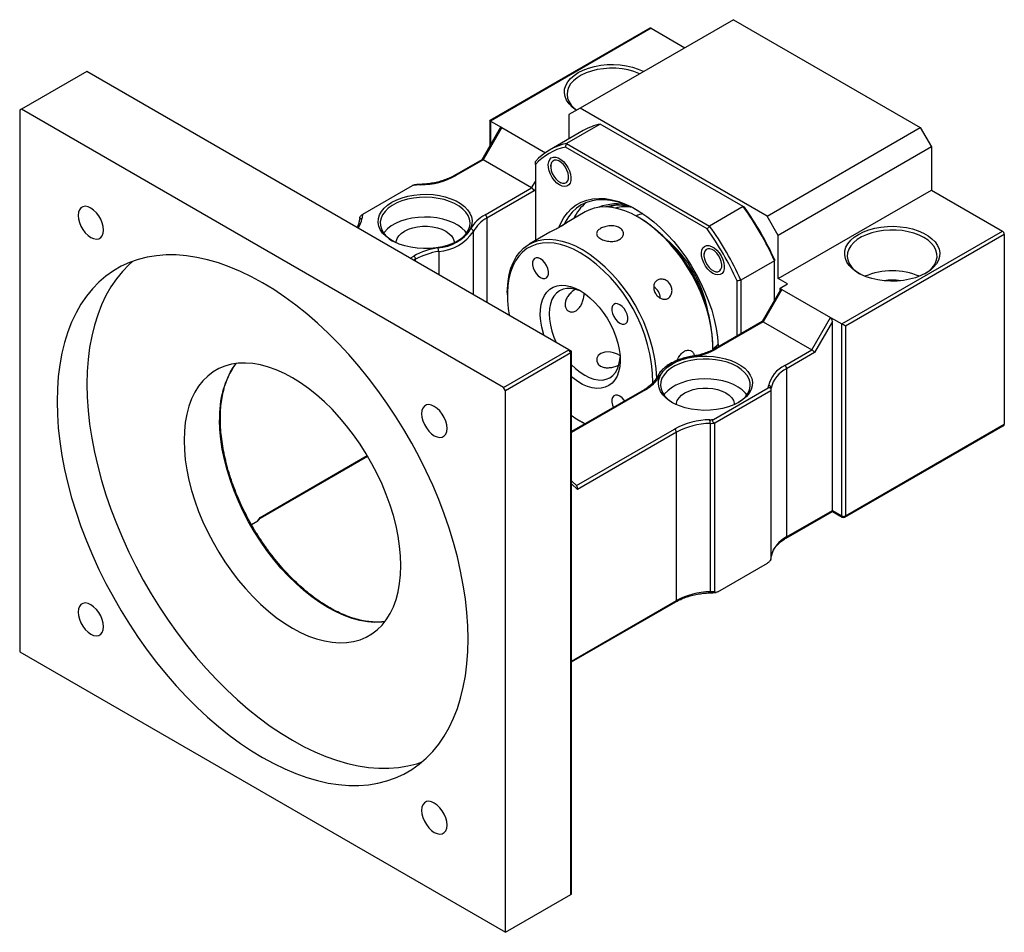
# Model space of a CAD drawing. Header units: millimetres. Extents: x 40 to 276, y 14 to 196.
# Tile 4 of 4: x 206 to 268, y 122 to 179. Entities that reach past the tile are written whole.
import ezdxf

# ---------------------------------------------------------------- set-up
doc = ezdxf.new("R2010")
doc.units = ezdxf.units.MM

msp = doc.modelspace()

# ---------------------------------------------------------------- linework, layer by layer
at = {"color": 7, "linetype": 'Continuous', "lineweight": 25}
for p, q in [((251.1355, 179.1509), (241.4717, 173.5721)), ((251.1355, 179.1509), (262.9206, 172.3475)), ((245.8667, 178.6143), (235.766, 172.7833)), ((245.95, 178.606), (235.8148, 172.7551)), ((245.95, 178.606), (248.0709, 177.3817)), ((210.359, 175.8868), (206.2342, 173.5056)), ((240.7646, 158.334), (210.359, 175.8868)), ((206.2342, 173.5056), (206.1164, 173.4375)), ((206.1164, 173.4375), (206.1164, 139.2789)), ((236.6398, 155.9528), (206.2342, 173.5056)), ((241.4717, 173.5721), (240.7646, 173.1637)), ((253.2568, 166.7687), (241.4717, 173.5721)), ((235.766, 172.7833), (235.766, 171.1785)), ((235.8148, 172.7551), (236.5219, 172.3469)), ((240.7646, 173.1637), (240.7646, 171.6332)), ((236.4257, 172.3211), (235.2702, 170.3197)), ((236.5219, 172.3469), (235.3434, 170.3056)), ((236.5219, 172.3469), (239.2748, 170.7577)), ((241.6635, 172.1522), (239.5422, 170.9276)), ((242.7371, 172.5694), (240.6158, 171.3448)), ((251.7556, 167.3631), (242.7371, 172.5694)), ((253.2568, 166.7687), (262.9206, 172.3475)), ((262.9206, 172.3475), (263.6277, 171.1227)), ((249.4794, 165.9558), (240.5351, 171.1192)), ((240.6158, 171.3448), (249.6343, 166.1385)), ((263.6277, 171.1227), (253.9639, 165.5439)), ((263.6277, 171.1227), (263.6277, 168.4009)), ((235.2744, 170.3221), (233.5488, 169.326)), ((235.3434, 170.3056), (233.6321, 169.3177)), ((238.4076, 168.5368), (235.3434, 170.3056)), ((238.6433, 170.0267), (238.6433, 165.2126)), ((239.6082, 169.9752), (239.6082, 169.8868)), ((227.7696, 166.8858), (230.8965, 168.691)), ((235.4737, 166.8431), (238.4076, 168.5368)), ((238.5742, 168.3608), (235.5915, 166.6389)), ((240.1738, 168.907), (240.2504, 168.8628)), ((253.9639, 162.8221), (263.6277, 168.4009)), ((263.6277, 168.4009), (268.106, 165.8156)), ((251.7556, 167.3631), (249.6343, 166.1385)), ((241.792, 167.0303), (240.4955, 166.2819)), ((245.2437, 166.6318), (245.1258, 166.6998)), ((253.9639, 165.5439), (253.2568, 166.7687)), ((239.5588, 165.7412), (238.2565, 164.9893)), ((253.9639, 162.8221), (253.9639, 165.5439)), ((257.9709, 159.9647), (268.106, 165.8156)), ((268.2239, 165.6115), (258.2066, 159.8286)), ((268.2239, 165.6115), (268.2239, 153.6356)), ((249.2749, 164.3948), (249.2749, 164.3063)), ((253.7282, 163.9465), (251.6069, 162.7219)), ((253.7282, 161.4662), (253.7282, 163.9465)), ((249.8405, 163.3266), (249.9171, 163.2824)), ((251.6069, 162.7219), (251.6069, 159.3405)), ((254.5532, 162.482), (253.9639, 162.8221)), ((251.3712, 159.2044), (251.3712, 162.6791)), ((254.1034, 162.116), (252.9479, 160.1146)), ((254.1996, 162.1418), (253.0211, 160.1005)), ((254.0818, 162.2098), (254.5532, 162.482)), ((254.0818, 162.2098), (254.1996, 162.1418)), ((254.0818, 162.0785), (254.0818, 162.2098)), ((254.1996, 162.1418), (257.2637, 160.3729)), ((236.8755, 161.937), (236.8755, 161.801)), ((256.0852, 158.3317), (257.2637, 160.3729)), ((257.2637, 160.3729), (257.9709, 159.9647)), ((252.9521, 160.117), (250.0039, 158.4151)), ((253.0211, 160.1005), (250.0872, 158.4068)), ((253.0211, 160.1005), (256.0852, 158.3317)), ((257.3816, 160.1124), (256.2519, 158.1557)), ((257.3816, 148.1928), (257.3816, 160.1124)), ((257.9709, 147.8527), (257.9709, 159.9647)), ((258.2066, 159.8286), (258.2066, 147.8527)), ((249.8391, 158.5353), (249.8391, 158.6714)), ((236.6398, 155.9528), (240.7646, 158.334)), ((240.8824, 158.1299), (236.7576, 155.7487)), ((240.8824, 158.1299), (240.7646, 158.334)), ((240.8824, 158.2659), (240.7646, 158.334)), ((240.8824, 123.9713), (240.8824, 158.1299)), ((240.9313, 124.0393), (240.9313, 158.1979)), ((254.3739, 157.3437), (256.0852, 158.3317)), ((256.2519, 158.1557), (254.4917, 157.1396)), ((254.4917, 157.1396), (254.4917, 146.5246)), ((236.7576, 155.7487), (236.6398, 155.9528)), ((249.8789, 153.9324), (253.3349, 155.9275)), ((253.5239, 145.3006), (253.5239, 155.9156)), ((236.7576, 121.5901), (236.7576, 155.7487)), ((245.5008, 155.8155), (240.9313, 153.1776)), ((253.4925, 155.7463), (249.957, 153.7053)), ((253.4925, 155.7463), (253.4925, 145.1313)), ((241.4709, 153.8405), (241.5888, 153.7725)), ((249.6637, 153.6872), (249.6637, 143.0722)), ((249.957, 143.0903), (249.957, 153.7053)), ((258.172, 147.7764), (268.1549, 153.5393)), ((258.2066, 147.8527), (268.2239, 153.6356)), ((247.5435, 153.1285), (241.2941, 149.5208)), ((247.5435, 142.5134), (247.5435, 153.1285)), ((221.2766, 147.7037), (228.0626, 151.6212)), ((241.2594, 149.7412), (240.9313, 150.0686)), ((254.4572, 146.4483), (257.3816, 148.1365)), ((254.4917, 146.5246), (257.3816, 148.1928)), ((257.3816, 148.1928), (257.9709, 147.8527)), ((257.3816, 148.1365), (258.0054, 147.7764)), ((220.7341, 147.3108), (221.1351, 147.5423)), ((221.1351, 147.5423), (221.2765, 147.76)), ((221.2199, 147.6164), (221.2794, 147.708)), ((250.1613, 143.0721), (253.2882, 144.8773)), ((253.523, 145.2871), (253.5239, 145.3006)), ((240.9313, 138.6399), (247.509, 142.4371)), ((229.1437, 141.1726), (229.0772, 141.1643)), ((206.1164, 139.2789), (236.7576, 121.5901)), ((236.7576, 121.5901), (240.8824, 123.9713))]:
    msp.add_line(p, q, dxfattribs=at)
at = {"color": 8, "linetype": 'Continuous', "lineweight": 25}
for p, q in [((235.8148, 172.7551), (235.8148, 171.263)), ((238.4076, 168.5368), (238.6433, 168.945)), ((238.6433, 168.4804), (238.5742, 168.3608)), ((235.5915, 166.6389), (235.5915, 161.3204)), ((234.7391, 161.8125), (234.7391, 165.7979)), ((230.7493, 164.1157), (230.9706, 164.2435)), ((231.0884, 164.0394), (230.985, 163.9796)), ((231.0884, 163.9199), (231.0884, 164.0394)), ((232.5452, 164.5315), (232.5452, 163.0789)), ((245.5841, 155.8073), (240.9313, 153.1212)), ((241.2393, 149.7613), (247.4257, 153.3326)), ((221.2765, 147.76), (228.0377, 151.6632)), ((241.2941, 149.5208), (240.9313, 149.8827)), ((240.9313, 138.6963), (247.5435, 142.5134))]:
    msp.add_line(p, q, dxfattribs=at)
at = {"color": 7, "linetype": 'Continuous', "lineweight": 25, "flags": 128}
for points in [[(241.2388, 173.4376), (241.214, 173.4538), (240.9666, 173.6422), (240.7659, 173.8482), (240.6157, 174.0681), (240.5188, 174.2977), (240.4769, 174.5329), (240.4909, 174.7691), (240.5605, 175.0021), (240.6843, 175.2273), (240.8602, 175.4408), (241.0847, 175.6385), (241.3538, 175.8166), (241.6625, 175.972), (242.0048, 176.1016), (242.3746, 176.2031), (242.7649, 176.2746), (243.1684, 176.3148), (243.5776, 176.3229), (243.9849, 176.2987), (244.3827, 176.2427), (244.7636, 176.156), (245.1205, 176.0402), (245.4468, 175.8973), (245.4748, 175.883)], [(245.2284, 175.7408), (245.1803, 175.7622), (244.8488, 175.8865), (244.4905, 175.9829), (244.1125, 176.0496), (243.7221, 176.0853), (243.3269, 176.0893), (242.9345, 176.0615), (242.5527, 176.0025), (242.1889, 175.9133), (241.85, 175.7958), (241.5428, 175.6522), (241.2732, 175.4853), (241.0465, 175.2983), (240.8671, 175.095), (240.7384, 174.8793), (240.6629, 174.6553), (240.6423, 174.4274), (240.6767, 174.2), (240.7656, 173.9777), (240.9073, 173.7647), (241.0989, 173.5651), (241.2495, 173.4438)], [(240.1739, 168.7301), (240.0081, 168.8482), (239.8513, 169.0046), (239.7118, 169.1911), (239.5973, 169.3974), (239.5138, 169.6125), (239.4659, 169.8248), (239.4562, 170.0228), (239.4852, 170.1959), (239.5513, 170.3347), (239.651, 170.4318), (239.7789, 170.4819), (239.928, 170.4823), (240.0904, 170.4329), (240.2574, 170.3366), (240.4198, 170.1984), (240.5689, 170.0258), (240.6968, 169.828), (240.7965, 169.6159), (240.8626, 169.4007), (240.8916, 169.1942), (240.8819, 169.0074), (240.834, 168.8504), (240.7505, 168.7316), (240.636, 168.6575), (240.4965, 168.6321), (240.3397, 168.6567), (240.1739, 168.7301)], [(239.6417, 169.6459), (239.7095, 169.4553), (239.8089, 169.2718), (239.9332, 169.108), (240.0739, 168.975), (240.2215, 168.8818), (240.3657, 168.835), (240.4969, 168.8375), (240.6061, 168.8893), (240.6858, 168.9868), (240.7307, 169.1234), (240.7376, 169.2897), (240.7061, 169.4745), (240.6383, 169.6652), (240.5388, 169.8486), (240.4145, 170.0125), (240.2738, 170.1455), (240.1263, 170.2386), (239.9821, 170.2855), (239.8509, 170.283), (239.7417, 170.2312), (239.662, 170.1337), (239.6171, 169.9971), (239.6102, 169.8307), (239.6417, 169.6459)], [(229.5923, 167.6387), (229.8975, 167.7923), (230.2361, 167.9205), (230.6017, 168.0209), (230.9876, 168.0916), (231.3867, 168.1313), (231.7913, 168.1393), (232.1941, 168.1154), (232.5875, 168.0601), (232.9642, 167.9743), (233.3171, 167.8598), (233.6398, 167.7185), (233.9261, 167.5532), (234.1707, 167.367), (234.3692, 167.1632), (234.5177, 166.9458), (234.6136, 166.7187), (234.655, 166.4862), (234.6412, 166.2526), (234.5724, 166.0222), (234.4499, 165.7994), (234.276, 165.5883), (234.0539, 165.3929), (233.7878, 165.2167), (233.4826, 165.0631), (233.144, 164.9349), (232.7784, 164.8345), (232.3925, 164.7638), (231.9934, 164.7241), (231.5888, 164.7161), (231.186, 164.74), (230.7926, 164.7953), (230.4159, 164.8811), (230.063, 164.9956), (229.7403, 165.1369), (229.454, 165.3022), (229.2094, 165.4884), (229.0109, 165.6922), (228.8624, 165.9096), (228.7665, 166.1367), (228.7251, 166.3692), (228.7389, 166.6028), (228.8077, 166.8332), (228.9302, 167.056), (229.1041, 167.2671), (229.3262, 167.4625), (229.5923, 167.6387)], [(233.7399, 165.1897), (233.892, 165.2895), (234.1187, 165.4764), (234.2981, 165.6797), (234.4268, 165.8955), (234.5023, 166.1195), (234.523, 166.3474), (234.4885, 166.5747), (234.3996, 166.7971), (234.2579, 167.0101), (234.0663, 167.2097), (233.8284, 167.3919), (233.5489, 167.5533), (233.2332, 167.6906), (232.8875, 167.8012), (232.5184, 167.883), (232.1333, 167.9343), (231.7395, 167.9542), (231.3448, 167.9423), (230.9567, 167.8987), (230.583, 167.8245), (230.2308, 167.7209), (229.907, 167.59), (229.6179, 167.4343), (229.3691, 167.257), (229.1655, 167.0614), (229.0111, 166.8513), (228.9088, 166.6309), (228.8606, 166.4044), (228.8675, 166.1763), (228.9293, 165.9509), (229.0449, 165.7327), (229.212, 165.5259), (229.4272, 165.3345), (229.6402, 165.1897)], [(240.1494, 166.0876), (240.2491, 166.3159), (240.444, 166.6669), (240.6726, 166.9774), (240.9333, 167.2451), (241.2241, 167.4679), (241.543, 167.6442), (241.8875, 167.7727), (242.2552, 167.8524), (242.6431, 167.8829), (243.0486, 167.8637), (243.4686, 167.7952), (243.9, 167.6777), (244.3396, 167.5122), (244.7841, 167.2999), (245.2303, 167.0423), (245.6748, 166.7414), (246.1144, 166.3993), (246.5458, 166.0187), (246.9658, 165.6024), (247.3713, 165.1533), (247.7593, 164.675), (248.1269, 164.1707), (248.4714, 163.6445), (248.7903, 163.1), (249.0812, 162.5414), (249.3419, 161.9728), (249.5705, 161.3983), (249.7653, 160.8223), (249.9249, 160.2491), (250.0481, 159.6827), (250.134, 159.1276), (250.1819, 158.5877), (250.1853, 158.5198)], [(245.0673, 167.1415), (244.6834, 167.3413), (244.2451, 167.5277), (243.8135, 167.6663), (243.3919, 167.7562), (242.9834, 167.7966), (242.5913, 167.7873), (242.2184, 167.7282), (241.8677, 167.6199), (241.5417, 167.4632), (241.2431, 167.2592), (240.9739, 167.0096), (240.7364, 166.7161), (240.5323, 166.3812), (240.4591, 166.2335)], [(211.4051, 165.8831), (211.385, 166.1006), (211.3257, 166.3304), (211.2302, 166.561), (211.1033, 166.7808), (210.9514, 166.9788), (210.782, 167.145), (210.6037, 167.2711), (210.4253, 167.3509), (210.256, 167.3802), (210.104, 167.3577), (209.9771, 167.2844), (209.8816, 167.1641), (209.8224, 167.0027), (209.8023, 166.8084), (209.8224, 166.5908), (209.8816, 166.361), (209.9771, 166.1304), (210.104, 165.9107), (210.256, 165.7127), (210.4253, 165.5465), (210.6037, 165.4203), (210.782, 165.3406), (210.9514, 165.3112), (211.1033, 165.3338), (211.2302, 165.407), (211.3257, 165.5274), (211.385, 165.6888), (211.4051, 165.8831)], [(249.8348, 158.3044), (249.8344, 158.7823), (249.7965, 159.2907), (249.7209, 159.8149), (249.6084, 160.3507), (249.4598, 160.8938), (249.2762, 161.4398), (249.0593, 161.9844), (248.8107, 162.5231), (248.5324, 163.0516), (248.2266, 163.5656), (247.8959, 164.0611), (247.5429, 164.534), (247.1704, 164.9804), (246.7815, 165.397), (246.3792, 165.7801), (245.9668, 166.1269), (245.5476, 166.4344), (245.1251, 166.7003), (244.7025, 166.9223), (244.2834, 167.0987), (243.871, 167.2281), (243.4687, 167.3094), (243.0797, 167.342), (242.7072, 167.3255), (242.3542, 167.2602), (242.0235, 167.1466), (241.792, 167.0303)], [(243.8337, 167.3042), (243.8236, 167.2925), (243.7872, 167.2488)], [(234.3077, 165.6928), (234.2146, 165.8094), (234.011, 166.005), (233.7622, 166.1823), (233.4731, 166.3379), (233.1493, 166.4688), (232.7971, 166.5724), (232.4234, 166.6467), (232.0353, 166.6903), (231.6406, 166.7022), (231.2468, 166.6823), (230.8617, 166.631), (230.4926, 166.5492), (230.1469, 166.4386), (229.8312, 166.3012), (229.5517, 166.1399), (229.3138, 165.9576), (229.1222, 165.7581), (229.0724, 165.6928)], [(229.8567, 165.0668), (229.8637, 165.159), (229.9192, 165.3407), (230.0285, 165.5141), (230.1883, 165.6739), (230.3937, 165.8152), (230.6385, 165.9338), (230.9152, 166.026), (231.2155, 166.0891), (231.5303, 166.1211), (231.8498, 166.1211), (232.1646, 166.0891), (232.4649, 166.026), (232.7416, 165.9338), (232.9864, 165.8152), (233.1918, 165.6739), (233.3516, 165.5141), (233.4609, 165.3407), (233.5164, 165.159), (233.5234, 165.0668)], [(263.2742, 163.1623), (262.9655, 163.0069), (262.6232, 162.8773), (262.2534, 162.7758), (261.8631, 162.7043), (261.4596, 162.6641), (261.0504, 162.6561), (260.6431, 162.6802), (260.2453, 162.7362), (259.8644, 162.8229), (259.5075, 162.9388), (259.1812, 163.0816), (258.8917, 163.2487), (258.6443, 163.4371), (258.4436, 163.6431), (258.2934, 163.863), (258.1965, 164.0926), (258.1546, 164.3278), (258.1686, 164.564), (258.2381, 164.797), (258.362, 165.0222), (258.5379, 165.2357), (258.7624, 165.4334), (259.0315, 165.6115), (259.3401, 165.7669), (259.6825, 165.8965), (260.0523, 165.998), (260.4425, 166.0695), (260.846, 166.1097), (261.2553, 166.1178), (261.6626, 166.0936), (262.0604, 166.0376), (262.4413, 165.9509), (262.7982, 165.8351), (263.1244, 165.6922), (263.414, 165.5251), (263.6614, 165.3368), (263.8621, 165.1307), (264.0123, 164.9108), (264.1092, 164.6812), (264.1511, 164.446), (264.1371, 164.2098), (264.0675, 163.9769), (263.9437, 163.7516), (263.7678, 163.5381), (263.5432, 163.3405), (263.2742, 163.1623)], [(263.1563, 165.4074), (262.858, 165.5571), (262.5265, 165.6814), (262.1682, 165.7778), (261.7902, 165.8445), (261.3998, 165.8802), (261.0045, 165.8842), (260.6122, 165.8564), (260.2304, 165.7974), (259.8665, 165.7082), (259.5277, 165.5907), (259.2205, 165.4471), (258.9509, 165.2802), (258.7242, 165.0932), (258.5447, 164.8899), (258.416, 164.6742), (258.3406, 164.4502), (258.3199, 164.2223), (258.3544, 163.9949), (258.4433, 163.7726), (258.585, 163.5596), (258.7766, 163.36), (259.0145, 163.1777), (259.0918, 163.1285)], [(236.8755, 161.937), (236.8802, 162.1785), (236.9182, 162.6431), (236.9937, 163.0801), (237.1062, 163.486), (237.2548, 163.8575), (237.4384, 164.1916), (237.6553, 164.4857), (237.904, 164.7373), (238.1823, 164.9445), (238.488, 165.1056), (238.8187, 165.2192), (239.1717, 165.2845), (239.5442, 165.3009), (239.9331, 165.2684), (240.3354, 165.1871), (240.7478, 165.0577), (241.167, 164.8813), (241.5895, 164.6593)], [(263.2139, 163.1285), (263.225, 163.1353), (263.4738, 163.3126), (263.6774, 163.5082), (263.8318, 163.7183), (263.9341, 163.9387), (263.9823, 164.1652), (263.9754, 164.3934), (263.9135, 164.6188), (263.798, 164.837), (263.6309, 165.0438), (263.4156, 165.2352), (263.1563, 165.4074)], [(241.4717, 164.4551), (241.0537, 164.6744), (240.6392, 164.8479), (240.2317, 164.9742), (239.8343, 165.0522), (239.4506, 165.0812), (239.0836, 165.0611), (238.7364, 164.992), (238.4118, 164.8744), (238.1126, 164.7094), (237.8413, 164.4983), (237.6, 164.2429), (237.3908, 163.9453), (237.2154, 163.6079), (237.0753, 163.2335), (236.9716, 162.8253), (236.9052, 162.3866), (236.8767, 161.9211), (236.8862, 161.4326), (236.9337, 160.9251), (236.9989, 160.5079)], [(249.8406, 163.1496), (249.6748, 163.2677), (249.5179, 163.4242), (249.3785, 163.6106), (249.2639, 163.8169), (249.1805, 164.032), (249.1326, 164.2443), (249.1229, 164.4423), (249.1519, 164.6154), (249.218, 164.7543), (249.3177, 164.8513), (249.4455, 164.9014), (249.5947, 164.9018), (249.7571, 164.8525), (249.924, 164.7561), (250.0864, 164.6179), (250.2356, 164.4453), (250.3635, 164.2476), (250.4631, 164.0354), (250.5293, 163.8203), (250.5582, 163.6137), (250.5485, 163.4269), (250.5007, 163.2699), (250.4172, 163.1512), (250.3027, 163.0771), (250.1632, 163.0517), (250.0063, 163.0763), (249.8406, 163.1496)], [(249.6487, 164.705), (249.5175, 164.7025), (249.4083, 164.6507), (249.3286, 164.5532), (249.2838, 164.4166), (249.2769, 164.2503), (249.3084, 164.0655), (249.3762, 163.8748), (249.4756, 163.6914), (249.5999, 163.5275), (249.7406, 163.3945), (249.8881, 163.3014), (250.0324, 163.2545), (250.1636, 163.257), (250.2728, 163.3088), (250.3525, 163.4063), (250.3973, 163.5429), (250.4042, 163.7093), (250.3727, 163.8941), (250.3049, 164.0847), (250.2055, 164.2682), (250.0812, 164.432), (249.9405, 164.565), (249.793, 164.6582), (249.6487, 164.705)], [(208.4734, 155.0656), (208.4924, 154.2442), (208.5494, 153.4032), (208.6442, 152.5451), (208.7765, 151.6725), (208.9459, 150.7879), (209.152, 149.8939), (209.3941, 148.9931), (209.6715, 148.0882), (209.9835, 147.1818), (210.329, 146.2765), (210.7072, 145.3751), (211.1167, 144.4802), (211.5566, 143.5943), (212.0255, 142.7202), (212.5219, 141.8603), (213.0445, 141.0172), (213.5917, 140.1934), (214.162, 139.3912), (214.7536, 138.613), (215.3647, 137.8612), (215.9937, 137.1379), (216.6387, 136.4452), (217.2977, 135.7851), (217.9689, 135.1597), (218.6502, 134.5707), (219.3397, 134.0199), (220.0354, 133.5088), (220.7352, 133.039), (221.437, 132.6119), (222.1388, 132.2287), (222.8386, 131.8905), (223.5343, 131.5984), (224.2238, 131.3531), (224.9051, 131.1555), (225.5763, 131.006), (226.2353, 130.9051), (226.8803, 130.8532), (227.5093, 130.8503), (228.1204, 130.8965), (228.712, 130.9916), (229.2823, 131.1354), (229.8295, 131.3275), (230.3521, 131.5672), (230.8485, 131.8539), (231.3174, 132.1867), (231.7573, 132.5647), (232.1668, 132.9867), (232.545, 133.4515), (232.8905, 133.9578), (233.2025, 134.5041), (233.4799, 135.0887), (233.722, 135.7099), (233.9281, 136.366), (234.0975, 137.055), (234.2298, 137.7748), (234.3246, 138.5234), (234.3816, 139.2986), (234.4006, 140.0981), (234.3816, 140.9195), (234.3246, 141.7605), (234.2298, 142.6186), (234.0975, 143.4912), (233.9281, 144.3758), (233.722, 145.2698), (233.4799, 146.1706), (233.2025, 147.0755), (232.8905, 147.9819), (232.545, 148.8871), (232.1668, 149.7886), (231.7573, 150.6835), (231.3174, 151.5693), (230.8485, 152.4435), (230.3521, 153.3034), (229.8295, 154.1465), (229.2823, 154.9703), (228.712, 155.7725), (228.1204, 156.5507), (227.5093, 157.3025), (226.8803, 158.0258), (226.2353, 158.7185), (225.5763, 159.3786), (224.9051, 160.004), (224.2238, 160.593), (223.5343, 161.1438), (222.8386, 161.6549), (222.1388, 162.1246), (221.437, 162.5518), (220.7352, 162.935), (220.0354, 163.2731), (219.3397, 163.5653), (218.6502, 163.8106), (217.9689, 164.0082), (217.2977, 164.1577), (216.6387, 164.2586), (215.9937, 164.3105), (215.3647, 164.3134), (214.7536, 164.2672), (214.162, 164.1721), (213.5917, 164.0283), (213.0445, 163.8362), (212.5219, 163.5965), (212.0255, 163.3098), (211.5566, 162.977), (211.1167, 162.599), (210.7072, 162.177), (210.329, 161.7121), (209.9835, 161.2059), (209.6715, 160.6596), (209.3941, 160.075), (209.152, 159.4538), (208.9459, 158.7977), (208.7765, 158.1087), (208.6442, 157.3889), (208.5494, 156.6402), (208.4924, 155.8651), (208.4734, 155.0656)], [(238.9717, 162.8926), (239.1145, 162.8338), (239.2457, 162.8273), (239.3547, 162.8734), (239.4327, 162.9685), (239.4733, 163.1049), (239.4733, 163.2715), (239.4327, 163.4547), (239.3547, 163.6399), (239.2457, 163.8119), (239.1145, 163.9568), (238.9717, 164.0629), (238.8289, 164.1217), (238.6977, 164.1282), (238.5887, 164.0821), (238.5107, 163.987), (238.4701, 163.8506), (238.4701, 163.684), (238.5107, 163.5008), (238.5887, 163.3156), (238.6977, 163.1436), (238.8289, 162.9987), (238.9717, 162.8926)], [(213.2625, 163.9195), (213.0024, 163.6875), (212.5928, 163.2655), (212.2146, 162.8007), (211.8691, 162.2944), (211.5572, 161.7481), (211.2797, 161.1635), (211.0376, 160.5423), (210.8315, 159.8862), (210.6621, 159.1973), (210.5298, 158.4774), (210.435, 157.7288), (210.378, 156.9536), (210.359, 156.1541), (210.378, 155.3327), (210.435, 154.4917), (210.5298, 153.6337), (210.6621, 152.7611), (210.8315, 151.8765), (211.0376, 150.9825), (211.2797, 150.0817), (211.5572, 149.1767), (211.8691, 148.2703), (212.2146, 147.3651), (212.5928, 146.4637), (213.0024, 145.5687), (213.4422, 144.6829), (213.9111, 143.8087), (214.4075, 142.9489), (214.9301, 142.1058), (215.4774, 141.2819), (216.0476, 140.4797), (216.6392, 139.7016), (217.2503, 138.9497), (217.8793, 138.2264), (218.5243, 137.5337), (219.1833, 136.8737), (219.8545, 136.2482), (220.5358, 135.6592), (221.2253, 135.1084), (221.921, 134.5974), (222.6208, 134.1276), (223.3226, 133.7005), (224.0245, 133.3173), (224.7242, 132.9791), (225.4199, 132.6869), (226.1094, 132.4417), (226.7908, 132.244), (227.4619, 132.0945), (228.121, 131.9937), (228.7659, 131.9417), (229.3949, 131.9388), (230.0061, 131.985), (230.5976, 132.0802), (231.1679, 132.224), (231.4971, 132.3327)], [(239.1824, 159.2474), (239.1492, 159.3532), (239.046, 159.751), (238.9795, 160.1396), (238.9509, 160.5132), (238.9604, 160.8661), (239.0081, 161.1929), (239.093, 161.4887), (239.2141, 161.7491), (239.3693, 161.97), (239.5565, 162.1481), (239.7726, 162.2807), (240.0145, 162.3659), (240.2785, 162.4022), (240.5606, 162.3892), (240.8565, 162.3271), (241.1618, 162.2168), (241.4717, 162.06)], [(241.6177, 161.9708), (241.4623, 162.0432), (241.175, 162.1431), (240.8976, 162.1945), (240.635, 162.1965), (240.3914, 162.1492), (240.1712, 162.0533), (239.9781, 161.9105), (239.8154, 161.7232), (239.6858, 161.4947), (239.5917, 161.2287), (239.5345, 160.93), (239.5154, 160.6036), (239.5345, 160.255), (239.5917, 159.8903), (239.6858, 159.5156), (239.8154, 159.1375), (239.9612, 158.7978)], [(241.4717, 162.06), (241.7816, 161.859), (242.0868, 161.6169), (242.3827, 161.3373), (242.6648, 161.0246), (242.9288, 160.6835), (243.1708, 160.319), (243.3869, 159.9368), (243.5741, 159.5426), (243.7293, 159.1425), (243.8503, 158.7424), (243.9353, 158.3484), (243.9829, 157.9666), (243.9925, 157.6027), (243.9639, 157.2622), (243.8974, 156.9503), (243.7942, 156.6717), (243.6558, 156.4306), (243.4843, 156.2307), (243.2823, 156.075), (243.0528, 155.9659), (242.7994, 155.9051), (242.5258, 155.8934), (242.2362, 155.931), (241.9351, 156.0174), (241.627, 156.1512), (241.3164, 156.3304), (241.0083, 156.5524), (240.9313, 156.6149)], [(243.9717, 160.0061), (244.1145, 159.9474), (244.2457, 159.9409), (244.3547, 159.987), (244.4327, 160.0821), (244.4733, 160.2185), (244.4733, 160.385), (244.4327, 160.5683), (244.3547, 160.7534), (244.2457, 160.9254), (244.1145, 161.0704), (243.9717, 161.1765), (243.8289, 161.2352), (243.6977, 161.2418), (243.5887, 161.1956), (243.5107, 161.1005), (243.4701, 160.9642), (243.4701, 160.7976), (243.5107, 160.6143), (243.5887, 160.4292), (243.6977, 160.2572), (243.8289, 160.1122), (243.9717, 160.0061)], [(249.8376, 158.3978), (250.0656, 158.5722), (250.1761, 158.6828)], [(240.9313, 157.3816), (241.175, 157.1479), (241.4623, 156.916), (241.7545, 156.7252), (242.0468, 156.5786), (242.3341, 156.4787), (242.6114, 156.4273), (242.8741, 156.4253), (243.1177, 156.4726), (243.3379, 156.5685), (243.531, 156.7113), (243.6937, 156.8986), (243.8233, 157.1271), (243.9174, 157.3931), (243.9746, 157.6918), (243.9895, 157.8623)], [(243.9814, 157.978), (243.8329, 158.0605), (243.583, 158.1464), (243.3054, 158.193), (243.0255, 158.1836), (242.7838, 158.1073), (242.612, 157.9737), (242.5206, 157.8004), (242.5176, 157.6067), (242.6103, 157.4238), (242.7563, 157.3035), (242.7563, 157.3035)], [(251.4655, 155.0116), (251.1603, 154.858), (250.8217, 154.7298), (250.4561, 154.6294), (250.0701, 154.5587), (249.6711, 154.519), (249.2664, 154.511), (248.8637, 154.5349), (248.4703, 154.5902), (248.0936, 154.676), (247.7406, 154.7905), (247.418, 154.9318), (247.1317, 155.0971), (246.887, 155.2833), (246.6886, 155.4871), (246.5401, 155.7045), (246.4442, 155.9316), (246.4028, 156.1641), (246.4166, 156.3977), (246.4854, 156.6281), (246.6079, 156.8509), (246.7818, 157.062), (247.0039, 157.2574), (247.27, 157.4336), (247.5752, 157.5872), (247.9137, 157.7154), (248.2794, 157.8158), (248.6653, 157.8865), (249.0643, 157.9262), (249.469, 157.9342), (249.8718, 157.9103), (250.2652, 157.855), (250.6419, 157.7692), (250.9948, 157.6547), (251.3174, 157.5134), (251.6037, 157.3481), (251.8484, 157.1619), (252.0468, 156.9581), (252.1954, 156.7407), (252.2912, 156.5136), (252.3327, 156.2811), (252.3188, 156.0475), (252.25, 155.8171), (252.1275, 155.5943), (251.9536, 155.3832), (251.7316, 155.1878), (251.4655, 155.0116)], [(230.158, 144.7244), (230.1389, 145.3253), (230.0816, 145.9449), (229.9866, 146.5798), (229.8543, 147.2263), (229.6855, 147.8809), (229.4811, 148.5399), (229.2422, 149.1997), (228.9703, 149.8565), (228.6667, 150.5066), (228.3333, 151.1465), (227.9718, 151.7726), (227.5844, 152.3813), (227.1731, 152.9692), (226.7403, 153.5331), (226.2884, 154.0698), (225.8199, 154.5764), (225.3374, 155.0498), (224.8436, 155.4877), (224.3414, 155.8873), (223.8334, 156.2467), (223.3226, 156.5636), (222.8118, 156.8364), (222.3039, 157.0636), (221.8016, 157.2438), (221.3079, 157.376), (220.8254, 157.4596), (220.3569, 157.494), (219.9049, 157.4791), (219.4721, 157.4149), (219.0608, 157.3018), (218.6734, 157.1405), (218.3119, 156.9317), (217.9785, 156.6768), (217.675, 156.3771), (217.403, 156.0343), (217.1642, 155.6503), (216.9598, 155.2273), (216.7909, 154.7676), (216.6586, 154.2738), (216.5636, 153.7487), (216.5064, 153.1952), (216.4873, 152.6164), (216.5064, 152.0155), (216.5636, 151.3959), (216.6586, 150.761), (216.7909, 150.1145), (216.9598, 149.4599), (217.1642, 148.8008), (217.403, 148.1411), (217.675, 147.4843), (217.9785, 146.8341), (218.3119, 146.1942), (218.6734, 145.5682), (219.0608, 144.9595), (219.4721, 144.3715), (219.9049, 143.8076), (220.3569, 143.2709), (220.8254, 142.7644), (221.3079, 142.2909), (221.8016, 141.8531), (222.3039, 141.4534), (222.8118, 141.0941), (223.3226, 140.7772), (223.8334, 140.5043), (224.3414, 140.2772), (224.8436, 140.097), (225.3374, 139.9647), (225.8199, 139.8812), (226.2884, 139.8467), (226.7403, 139.8617), (227.1731, 139.9259), (227.5844, 140.0389), (227.9718, 140.2003), (228.3333, 140.409), (228.6667, 140.664), (228.9703, 140.9637), (229.2422, 141.3065), (229.4811, 141.6904), (229.6855, 142.1135), (229.8543, 142.5732), (229.9866, 143.0669), (230.0816, 143.5921), (230.1389, 144.1456), (230.158, 144.7244)], [(251.3712, 157.2703), (251.0729, 157.42), (250.7413, 157.5443), (250.3831, 157.6407), (250.0051, 157.7075), (249.6147, 157.7432), (249.2194, 157.7471), (248.8271, 157.7193), (248.4453, 157.6603), (248.0814, 157.5711), (247.7426, 157.4536), (247.4354, 157.31), (247.1658, 157.1431), (246.9391, 156.9562), (246.7596, 156.7528), (246.6309, 156.5371), (246.5555, 156.3131), (246.5348, 156.0852), (246.5693, 155.8579), (246.6582, 155.6355), (246.7998, 155.4225), (246.9915, 155.2229), (247.2294, 155.0407), (247.3179, 154.9846)], [(251.4176, 154.9846), (251.4399, 154.9982), (251.6886, 155.1756), (251.8922, 155.3712), (252.0467, 155.5812), (252.149, 155.8016), (252.1972, 156.0281), (252.1903, 156.2563), (252.1284, 156.4817), (252.0129, 156.6999), (251.8458, 156.9067), (251.6305, 157.0981), (251.3712, 157.2703)], [(251.9853, 155.4877), (251.8922, 155.6043), (251.6886, 155.7999), (251.4399, 155.9772), (251.1508, 156.1328), (250.827, 156.2637), (250.4748, 156.3673), (250.101, 156.4416), (249.713, 156.4852), (249.3183, 156.4971), (248.9245, 156.4772), (248.5393, 156.4259), (248.1703, 156.3441), (247.8246, 156.2335), (247.5089, 156.0961), (247.2294, 155.9348), (246.9915, 155.7525), (246.7998, 155.553), (246.7501, 155.4877)], [(247.5344, 154.8617), (247.5414, 154.9539), (247.5969, 155.1356), (247.7062, 155.309), (247.8659, 155.4688), (248.0714, 155.6101), (248.3162, 155.7287), (248.5929, 155.8209), (248.8932, 155.884), (249.2079, 155.916), (249.5275, 155.916), (249.8422, 155.884), (250.1425, 155.8209), (250.4193, 155.7287), (250.6641, 155.6101), (250.8695, 155.4688), (251.0293, 155.309), (251.1386, 155.1356), (251.1941, 154.9539), (251.2011, 154.8617)], [(244.2766, 155.1088), (244.2457, 155.1516), (244.1145, 155.2966), (243.9717, 155.4027), (243.8289, 155.4614), (243.6977, 155.468), (243.5887, 155.4218), (243.5107, 155.3267), (243.4701, 155.1903), (243.4701, 155.0238), (243.5107, 154.8405), (243.5669, 154.6991)], [(233.0717, 153.3752), (233.0516, 153.5927), (232.9924, 153.8225), (232.8969, 154.0531), (232.77, 154.2729), (232.618, 154.4709), (232.4487, 154.6371), (232.2703, 154.7632), (232.092, 154.843), (231.9226, 154.8723), (231.7707, 154.8498), (231.6438, 154.7765), (231.5483, 154.6562), (231.489, 154.4948), (231.4689, 154.3005), (231.489, 154.0829), (231.5483, 153.8531), (231.6438, 153.6225), (231.7707, 153.4028), (231.9226, 153.2048), (232.092, 153.0386), (232.2703, 152.9124), (232.4487, 152.8327), (232.618, 152.8033), (232.77, 152.8259), (232.8969, 152.8991), (232.9924, 153.0195), (233.0516, 153.1809), (233.0717, 153.3752)], [(241.7791, 153.667), (241.5895, 153.7721), (241.5888, 153.7725)], [(257.3816, 148.1365), (257.3816, 148.1365), (257.3816, 148.1402), (257.3816, 148.1511), (257.3816, 148.1689), (257.3816, 148.1928)], [(211.4051, 140.8632), (211.385, 141.0808), (211.3257, 141.3106), (211.2302, 141.5411), (211.1033, 141.7609), (210.9514, 141.9589), (210.782, 142.1251), (210.6037, 142.2513), (210.4253, 142.331), (210.256, 142.3604), (210.104, 142.3378), (209.9771, 142.2645), (209.8816, 142.1442), (209.8224, 141.9828), (209.8023, 141.7885), (209.8224, 141.571), (209.8816, 141.3412), (209.9771, 141.1106), (210.104, 140.8908), (210.256, 140.6928), (210.4253, 140.5266), (210.6037, 140.4004), (210.782, 140.3207), (210.9514, 140.2914), (211.1033, 140.3139), (211.2302, 140.3872), (211.3257, 140.5075), (211.385, 140.6689), (211.4051, 140.8632)], [(233.0717, 128.3553), (233.0516, 128.5729), (232.9924, 128.8027), (232.8969, 129.0332), (232.77, 129.253), (232.618, 129.451), (232.4487, 129.6172), (232.2703, 129.7434), (232.092, 129.8231), (231.9226, 129.8525), (231.7707, 129.8299), (231.6438, 129.7566), (231.5483, 129.6363), (231.489, 129.4749), (231.4689, 129.2806), (231.489, 129.0631), (231.5483, 128.8333), (231.6438, 128.6027), (231.7707, 128.3829), (231.9226, 128.1849), (232.092, 128.0187), (232.2703, 127.8925), (232.4487, 127.8128), (232.618, 127.7835), (232.77, 127.806), (232.8969, 127.8793), (232.9924, 127.9996), (233.0516, 128.161), (233.0717, 128.3553)]]:
    msp.add_lwpolyline(points, dxfattribs=at)
at = {"color": 8, "linetype": 'Continuous', "lineweight": 25, "flags": 128}
for points in [[(243.7138, 167.4441), (243.5056, 167.3881), (243.337, 167.3257)], [(248.5309, 157.9185), (248.5325, 157.9186), (248.5403, 157.9152), (248.5488, 157.9056), (248.5575, 157.8901)], [(229.0772, 141.1643), (228.9795, 141.1543), (228.5275, 141.1394), (228.059, 141.1738), (227.5766, 141.2574), (227.0828, 141.3896), (226.5805, 141.5698), (226.0726, 141.797), (225.5618, 142.0698), (225.051, 142.3868), (224.543, 142.7461), (224.0408, 143.1458), (223.547, 143.5836), (223.0646, 144.0571), (222.596, 144.5636), (222.1441, 145.1003), (221.7113, 145.6642), (221.3, 146.2521), (220.9126, 146.8608), (220.5511, 147.4869), (220.2177, 148.1268), (219.9141, 148.7769), (219.6422, 149.4337), (219.4033, 150.0935), (219.1989, 150.7525), (219.0301, 151.4071), (218.8978, 152.0537), (218.8028, 152.6885), (218.7455, 153.3081), (218.7264, 153.909)]]:
    msp.add_lwpolyline(points, dxfattribs=at)
at = {"color": 7, "linetype": 'Continuous', "lineweight": 25}
for centre, radius, start, end in [((245.9012, 178.5379), 0.0838, 54.381972, 114.307313), ((243.5708, 168.8342), 3.8271, 102.581138, 119.89114), ((241.4375, 167.6444), 3.7905, 102.519574, 137.491177), ((241.3729, 167.4841), 3.7304, 102.979103, 137.031649), ((231.2971, 173.6608), 4.9309, 271.26364, 298.263933), ((231.6838, 161.9393), 6.7974, 92.343125, 96.650965), ((243.5846, 165.449), 2.7737, 128.74204, 155.225641), ((243.7151, 164.7006), 2.8287, 72.913722, 112.33593), ((243.8726, 164.5789), 2.867, 71.84462, 105.521774), ((244.3047, 164.8196), 2.5279, 79.895773, 104.138314), ((236.1831, 156.0946), 19.2219, 24.109916, 35.890084), ((236.4608, 156.2549), 18.9412, 24.267807, 35.732193), ((229.0987, 166.4169), 1.4095, 160.568129, 172.873857), ((236.4836, 164.9241), 2.1685, 117.759538, 151.46564), ((236.5534, 164.8114), 2.0652, 117.759586, 151.465599), ((235.3356, 166.6273), 0.2561, 2.605389, 57.39455), ((245.7757, 165.2919), 1.6641, 102.269588, 117.549345), ((239.916, 158.2495), 9.9321, 2.434251, 57.560372), ((232.3066, 167.4957), 2.7423, 274.049647, 325.944976), ((234.5578, 165.7789), 0.1822, 5.976521, 83.455279), ((234.1037, 154.8942), 18.9412, 24.267807, 35.732193), ((234.0618, 154.87), 19.2219, 24.109916, 35.890084), ((232.3408, 167.4189), 2.8947, 274.049647, 325.944977), ((241.8203, 159.3489), 7.8368, 10.523193, 49.47143), ((267.968, 165.5999), 0.2561, 2.605465, 57.394597), ((233.1625, 160.2773), 4.5316, 98.403059, 118.92672), ((231.9349, 164.5301), 0.6104, 0.123508, 22.141274), ((236.1111, 156.0504), 10.2042, 2.761322, 57.528178), ((230.8326, 164.0277), 0.2561, 2.605389, 57.39455), ((233.1759, 160.262), 4.3158, 98.403111, 118.926663), ((236.2049, 156.1227), 9.8574, 0.596173, 57.704004), ((261.1528, 158.8217), 4.4861, 67.505679, 112.494312), ((261.1528, 159.6158), 3.108, 80.455301, 99.544734), ((245.7359, 161.6098), 0.7819, 359.162884, 60.662454), ((247.8953, 162.3731), 4.5316, 278.403073, 298.92672), ((240.8566, 158.1979), 0.0728, 290.783345, 69.216655), ((248.7512, 155.1546), 2.7423, 94.049651, 145.944972), ((255.1664, 155.6726), 1.8495, 115.371741, 167.955959), ((255.2465, 155.5481), 1.7614, 115.371667, 167.956015), ((254.2359, 157.128), 0.2561, 2.605666, 57.394396), ((244.5741, 157.7262), 2.1685, 297.759534, 331.465668), ((251.9954, 156.2269), 1.3726, 347.401018, 352.953652), ((253.3638, 155.8976), 0.161, 6.418714, 92.208302), ((252.0982, 156.0921), 1.4365, 346.073276, 352.944037), ((244.5982, 159.2773), 6.272, 234.221827, 243.361672), ((249.7606, 148.9896), 4.9309, 91.26364, 118.263933), ((249.7673, 148.9923), 4.6961, 91.263581, 118.264001), ((249.3702, 160.775), 6.8615, 272.352972, 274.251404), ((247.392, 153.6876), 2.2717, 359.98937, 5.852441), ((249.3711, 160.8136), 7.1324, 272.35142, 274.711726), ((247.2877, 153.1168), 0.2561, 2.605666, 57.394396), ((258.0887, 148.0801), 0.2562, 242.609816, 297.390184), ((258.0887, 147.9207), 0.1667, 240.002688, 299.997312), ((255.2465, 144.9331), 1.7614, 115.371667, 167.956015), ((252.0982, 145.4771), 1.4365, 346.073276, 352.944037), ((249.7673, 138.3772), 4.6961, 91.263581, 118.264001), ((249.3711, 150.1986), 7.1324, 272.35142, 274.711726), ((240.8478, 124.0476), 0.0838, 294.374379, 354.303613)]:
    msp.add_arc(centre, radius, start, end, dxfattribs=at)
at = {"color": 8, "linetype": 'Continuous', "lineweight": 25}
for centre, radius, start, end in [((233.5836, 169.2533), 0.0806, 53.0535, 115.668939), ((231.3563, 168.7358), 0.0498, 354.458968, 31.000287), ((226.3477, 166.7792), 1.3654, 325.544467, 352.107505), ((227.6802, 166.4442), 0.1489, 82.302437, 167.658965), ((241.6462, 159.2484), 7.9366, 20.678739, 39.315885), ((250.0384, 158.3387), 0.0839, 54.387609, 114.250967), ((224.4459, 154.1965), 5.7267, 145.24806, 182.877574), ((246.4471, 156.557), 0.1371, 76.466085, 148.992825), ((245.5353, 155.7391), 0.0838, 54.382697, 114.306875), ((258.0525, 147.8437), 0.0822, 173.702418, 234.986527), ((258.1249, 147.8437), 0.0822, 305.014888, 6.297546), ((254.4081, 146.5164), 0.084, 306.037132, 5.590186), ((249.4292, 143.0533), 0.2353, 347.327794, 4.616385), ((247.4567, 142.5068), 0.0871, 306.911434, 4.401001)]:
    msp.add_arc(centre, radius, start, end, dxfattribs=at)
at = {"color": 7, "linetype": 'Continuous', "lineweight": 25}
for centre, major_axis, ratio, start_param, end_param in [((235.9327, 172.687), (0.1667, -0.0962), 0.0000704, 2.3562351, 3.1416333), ((236.5219, 172.1544), (-0.0542, 0.2022), 0.5176381, 5.8056036, 6.7608819), ((235.3922, 170.1977), (-0.1216, 0.1216), 0.3178882, 5.4128877, 6.1982046), ((238.4564, 168.4289), (-0.1216, 0.1216), 0.3178882, 3.8420914, 5.4128877), ((254.1996, 161.9493), (-0.0542, 0.2022), 0.5176381, 5.8056036, 6.7608819), ((257.2637, 160.1804), (-0.0542, 0.2022), 0.5176381, 4.2348073, 5.8056036), ((253.0699, 159.9926), (-0.1216, 0.1216), 0.3178882, 5.4128877, 6.1982046), ((258.0887, 159.8966), (0.1667, -0.0962), 0.0000704, 0.7854388, 2.3562351), ((256.134, 158.2237), (-0.1216, 0.1216), 0.3178882, 3.8420914, 5.4128877), ((267.9882, 153.6356), (0.2357, 0), 0.5773815, 5.4977059, 6.2831853), ((241.1763, 149.5888), (0.024, 0.1828), 0.7106043, 4.4256843, 5.7845731), ((221.0172, 147.6103), (0.2159, 0.07), 0.4861715, 5.1254451, 5.742908), ((221.1586, 147.828), (-0.1176, 0.1239), 0.350772, 3.225601, 3.8430638)]:
    msp.add_ellipse(centre, major_axis=major_axis, ratio=ratio, start_param=start_param, end_param=end_param, dxfattribs=at)
for points in [[(240.6158, 171.3448), (240.5889, 171.2696), (240.5619, 171.1944), (240.5351, 171.1192)], [(238.6433, 170.0267), (238.6433, 170.0864), (238.6433, 170.1461), (238.6433, 170.2057)], [(251.8364, 167.3165), (251.8095, 167.332), (251.7826, 167.3475), (251.7556, 167.3631)], [(249.6343, 166.1385), (249.5827, 166.0776), (249.5311, 166.0167), (249.4794, 165.9558)], [(253.7282, 164.0397), (253.7282, 164.0087), (253.7282, 163.9777), (253.7282, 163.9465)], [(251.6069, 162.7219), (251.5283, 162.7077), (251.4497, 162.6934), (251.3712, 162.6791)]]:
    msp.add_open_spline(points, degree=3, dxfattribs=at)
for points, knots in [([(233.5488, 169.326), (233.4994, 169.2985), (233.3556, 169.2186), (233.092, 169.1004), (232.752, 168.9806), (232.3879, 168.8846), (232.0057, 168.814), (231.6731, 168.7757), (231.4694, 168.7651), (231.399, 168.7615)], [0, 0, 0, 0, 0.0862214, 0.2510584, 0.4161469, 0.5814494, 0.7469568, 0.9126273, 1, 1, 1, 1]), ([(230.8965, 168.691), (230.9161, 168.7016), (230.9565, 168.7236), (230.9947, 168.7301), (231.0144, 168.7336)], [0, 0, 0, 0, 0.4840387, 1, 1, 1, 1]), ([(231.399, 168.7615), (231.3203, 168.7578), (231.1913, 168.7518), (231.064, 168.7386), (231.0144, 168.7335)], [0, 0, 0, 0, 0.6105884, 1, 1, 1, 1]), ([(227.5347, 166.4761), (227.529, 166.4404), (227.5116, 166.3321), (227.468, 166.1913), (227.4056, 166.0884), (227.3865, 166.057)], [0, 0, 0, 0, 0.2539132, 0.771963, 1, 1, 1, 1]), ([(227.5695, 166.662), (227.5693, 166.6614), (227.5509, 166.6003), (227.5428, 166.5379), (227.5347, 166.4761)], [0, 0, 0, 0, 0.0096371, 1, 1, 1, 1]), ([(227.5653, 166.6318), (227.5653, 166.6442), (227.5678, 166.6581), (227.5768, 166.6859), (227.5833, 166.7), (227.6056, 166.74), (227.6242, 166.7641), (227.6836, 166.8287), (227.7269, 166.8612), (227.7696, 166.8858)], [0, 0, 0, 0, 0.125, 0.125, 0.25, 0.25, 0.5, 0.5, 1, 1, 1, 1]), ([(240.374, 166.1732), (240.3171, 166.1413), (240.2034, 166.0773), (239.9997, 165.972), (239.804, 165.8722), (239.6461, 165.7906), (239.5839, 165.7547), (239.5593, 165.7404)], [0, 0, 0, 0, 0.214219, 0.4284107, 0.6432771, 0.8585879, 1, 1, 1, 1]), ([(240.037, 165.9917), (240.0892, 166.0254), (240.2048, 166.0999), (240.3673, 166.2049), (240.5046, 166.2886), (240.5912, 166.3341), (240.6177, 166.3377), (240.5787, 166.3017), (240.4902, 166.2416), (240.407, 166.1926), (240.374, 166.1732)], [0, 0, 0, 0, 0.1106107, 0.2445577, 0.3782596, 0.5113807, 0.6444874, 0.7781658, 0.9121192, 1, 1, 1, 1]), ([(242.7563, 165.3328), (242.7165, 165.3557), (242.6813, 165.38), (242.6198, 165.431), (242.5931, 165.4581), (242.5506, 165.5134), (242.5345, 165.5415), (242.5128, 165.599), (242.5073, 165.6286), (242.5073, 165.6867), (242.5127, 165.7157), (242.5344, 165.7735), (242.5507, 165.802), (242.593, 165.8569), (242.6194, 165.8838), (242.6815, 165.9353), (242.7167, 165.9595), (242.7952, 166.0048), (242.8389, 166.0261), (242.9314, 166.064), (242.9802, 166.0807), (243.0832, 166.1095), (243.1371, 166.1214), (243.2457, 166.1393), (243.3009, 166.1453), (243.413, 166.1512), (243.4682, 166.1509), (243.5768, 166.1439), (243.6308, 166.1369), (243.7337, 166.1165), (243.7825, 166.103), (243.8751, 166.0697), (243.9189, 166.0495), (243.9974, 166.0042), (244.0326, 165.9789), (244.0949, 165.923), (244.1213, 165.8928), (244.1637, 165.8297), (244.18, 165.7963), (244.2018, 165.7277), (244.2073, 165.693), (244.2074, 165.6232), (244.2019, 165.5878), (244.1803, 165.5196), (244.1643, 165.4866), (244.1218, 165.4229), (244.0952, 165.3925), (244.0337, 165.3371), (243.9986, 165.3117), (243.9192, 165.2657), (243.8762, 165.246), (243.7841, 165.2126), (243.7344, 165.1989), (243.6315, 165.1783), (243.5785, 165.1715), (243.4696, 165.1643), (243.4134, 165.164), (243.3026, 165.1697), (243.2475, 165.1757), (243.1378, 165.1936), (243.0843, 165.2054), (242.9308, 165.2481), (242.8358, 165.2869), (242.7563, 165.3328)], [0, 0, 0, 0, 0.03125, 0.03125, 0.0625, 0.0625, 0.09375, 0.09375, 0.125, 0.125, 0.15625, 0.15625, 0.1875, 0.1875, 0.21875, 0.21875, 0.25, 0.25, 0.28125, 0.28125, 0.3125, 0.3125, 0.34375, 0.34375, 0.375, 0.375, 0.40625, 0.40625, 0.4375, 0.4375, 0.46875, 0.46875, 0.5, 0.5, 0.53125, 0.53125, 0.5625, 0.5625, 0.59375, 0.59375, 0.625, 0.625, 0.65625, 0.65625, 0.6875, 0.6875, 0.71875, 0.71875, 0.75, 0.75, 0.78125, 0.78125, 0.8125, 0.8125, 0.84375, 0.84375, 0.875, 0.875, 0.90625, 0.90625, 0.9375, 0.9375, 1, 1, 1, 1]), ([(247.0073, 161.5741), (246.9761, 161.5561), (246.9435, 161.5423), (246.8756, 161.5226), (246.8399, 161.5168), (246.7676, 161.5138), (246.7312, 161.5164), (246.6578, 161.5299), (246.6206, 161.5409), (246.5126, 161.585), (246.4425, 161.6304), (246.3183, 161.7439), (246.263, 161.8133), (246.1977, 161.9263), (246.1784, 161.9662), (246.1468, 162.0468), (246.1343, 162.0875), (246.116, 162.1702), (246.1104, 162.212), (246.1063, 162.293), (246.1079, 162.3328), (246.1186, 162.4109), (246.1275, 162.4478), (246.1523, 162.518), (246.1685, 162.5514), (246.2073, 162.6125), (246.2298, 162.64), (246.2808, 162.6892), (246.3097, 162.7109), (246.402, 162.7642), (246.4736, 162.7855), (246.6234, 162.7953), (246.703, 162.7839), (246.8176, 162.7437), (246.8557, 162.7262), (246.9282, 162.6844), (246.9627, 162.6602), (247.0283, 162.6049), (247.0592, 162.5739), (247.1147, 162.5075), (247.1397, 162.4719), (247.1838, 162.3956), (247.2022, 162.3562), (247.2321, 162.275), (247.2436, 162.2327), (247.2588, 162.1483), (247.2626, 162.1062), (247.2627, 162.0226), (247.2589, 161.9807), (247.2366, 161.8613), (247.2067, 161.7867), (247.1236, 161.6617), (247.0696, 161.6101), (247.0073, 161.5741)], [0, 0, 0, 0, 0.03125, 0.03125, 0.0625, 0.0625, 0.09375, 0.09375, 0.125, 0.125, 0.1875, 0.1875, 0.25, 0.25, 0.28125, 0.28125, 0.3125, 0.3125, 0.34375, 0.34375, 0.375, 0.375, 0.40625, 0.40625, 0.4375, 0.4375, 0.46875, 0.46875, 0.5, 0.5, 0.5625, 0.5625, 0.625, 0.625, 0.65625, 0.65625, 0.6875, 0.6875, 0.71875, 0.71875, 0.75, 0.75, 0.78125, 0.78125, 0.8125, 0.8125, 0.84375, 0.84375, 0.875, 0.875, 0.9375, 0.9375, 1, 1, 1, 1]), ([(241.1554, 162.142), (241.1121, 162.1148), (241.0023, 162.0455), (240.8219, 161.8706), (240.6502, 161.643), (240.537, 161.4009), (240.5233, 161.2505), (240.5171, 161.1818)], [0, 0, 0, 0, 0.1407725, 0.3574412, 0.5805938, 0.8084911, 1, 1, 1, 1]), ([(240.5171, 161.1818), (240.5253, 161.108), (240.5416, 160.9604), (240.6659, 160.799), (240.843, 160.709), (241.0537, 160.7113), (241.2616, 160.8105), (241.4408, 160.9911), (241.5815, 161.2317), (241.675, 161.5041), (241.7202, 161.7383), (241.7148, 161.85), (241.713, 161.8863)], [0, 0, 0, 0, 0.1040008, 0.2079177, 0.3140341, 0.4219649, 0.5274042, 0.6298874, 0.7335697, 0.8406711, 0.9482116, 1, 1, 1, 1]), ([(250.0039, 158.4151), (249.9545, 158.3876), (249.8107, 158.3077), (249.5472, 158.1894), (249.207, 158.07), (248.8661, 157.9788), (248.6348, 157.9372), (248.5309, 157.9186)], [0, 0, 0, 0, 0.120388, 0.3505463, 0.5810545, 0.811862, 1, 1, 1, 1]), ([(248.5309, 157.9186), (248.4648, 157.907), (248.2734, 157.8736), (247.968, 157.7974), (247.626, 157.6821), (247.3099, 157.5415), (247.0247, 157.3777), (246.7746, 157.1926), (246.5652, 156.9883), (246.4192, 156.7975), (246.3537, 156.6734), (246.3293, 156.6271)], [0, 0, 0, 0, 0.0646799, 0.18728619, 0.31012798, 0.43321674, 0.55657442, 0.68015777, 0.80371329, 0.92673277, 1, 1, 1, 1]), ([(247.5882, 157.6741), (247.614, 157.7344), (247.6775, 157.8831), (247.8329, 158.0838), (248.0294, 158.2443), (248.2361, 158.3191), (248.4275, 158.3031), (248.576, 158.1975), (248.6522, 158.0642), (248.6608, 157.9666), (248.6628, 157.9439)], [0, 0, 0, 0, 0.0982081, 0.2418802, 0.3851519, 0.5273933, 0.6695881, 0.8127841, 0.956476, 1, 1, 1, 1]), ([(229.1253, 141.1846), (229.0515, 141.1751), (228.8428, 141.148), (228.4796, 141.1514), (228.0402, 141.1913), (227.5877, 141.2768), (227.1253, 141.4048), (226.6548, 141.5754), (226.1787, 141.7876), (225.6992, 142.0406), (225.2188, 142.333), (224.7398, 142.6636), (224.2648, 143.0308), (223.796, 143.4327), (223.3359, 143.8675), (222.8869, 144.3329), (222.4513, 144.8267), (222.0312, 145.3463), (221.6289, 145.8892), (221.2463, 146.4527), (220.8855, 147.0339), (220.5482, 147.6298), (220.2362, 148.2375), (219.9509, 148.8538), (219.694, 149.4758), (219.4665, 150.1001), (219.2698, 150.7237), (219.1046, 151.3433), (218.9719, 151.9558), (218.8721, 152.5582), (218.8059, 153.1472), (218.7791, 153.6181), (218.7739, 153.9889), (218.7797, 154.3529), (218.8088, 154.8006), (218.8766, 155.308), (218.9773, 155.7883), (219.1103, 156.2391), (219.2742, 156.6593), (219.4712, 157.0427), (219.6278, 157.3033), (219.7266, 157.4242), (219.7407, 157.4414)], [0, 0, 0, 0, 0.0146539, 0.041413, 0.0680816, 0.0946771, 0.1212198, 0.1477283, 0.1742176, 0.2006984, 0.2271776, 0.253659, 0.2801459, 0.3066399, 0.3331415, 0.3596506, 0.3861664, 0.4126881, 0.4392146, 0.4657446, 0.492277, 0.5188104, 0.5453434, 0.5718744, 0.5984021, 0.6249252, 0.6514424, 0.6779525, 0.7044543, 0.7309471, 0.7574301, 0.7839034, 0.7962276, 0.8101277, 0.8365836, 0.8630389, 0.8894958, 0.9159634, 0.9424547, 0.9689867, 0.9955801, 1, 1, 1, 1]), ([(242.7563, 157.3035), (242.8289, 157.271), (242.9741, 157.206), (243.2515, 157.1896), (243.5351, 157.2296), (243.7685, 157.2994), (243.8725, 157.3577), (243.9062, 157.3766)], [0, 0, 0, 0, 0.2195434, 0.4389096, 0.6629191, 0.8907586, 1, 1, 1, 1]), ([(246.3293, 156.6271), (246.3109, 156.5917), (246.2562, 156.4867), (246.1311, 156.3157), (245.9391, 156.1208), (245.727, 155.9532), (245.5687, 155.8569), (245.5008, 155.8155)], [0, 0, 0, 0, 0.1201794, 0.3572749, 0.5919349, 0.8248198, 1, 1, 1, 1]), ([(253.3349, 155.9275), (253.3554, 155.9394), (253.3779, 155.9484), (253.415, 155.9474), (253.428, 155.9442), (253.4516, 155.9305), (253.4619, 155.92), (253.4855, 155.8835), (253.492, 155.8546), (253.4973, 155.7998), (253.496, 155.7726), (253.4925, 155.7463)], [0, 0, 0, 0, 0.25, 0.25, 0.375, 0.375, 0.5, 0.5, 0.75, 0.75, 1, 1, 1, 1]), ([(249.957, 153.7053), (249.9325, 153.7154), (249.9087, 153.7276), (249.8637, 153.7596), (249.8419, 153.7798), (249.822, 153.8184), (249.818, 153.8327), (249.8178, 153.86), (249.8215, 153.8727), (249.8393, 153.9056), (249.8583, 153.9205), (249.8789, 153.9324)], [0, 0, 0, 0, 0.25, 0.25, 0.5, 0.5, 0.625, 0.625, 0.75, 0.75, 1, 1, 1, 1]), ([(253.523, 145.287), (253.5286, 145.3227), (253.5455, 145.4311), (253.6086, 145.611), (253.7299, 145.8228), (253.8964, 146.0255), (254.105, 146.2156), (254.2993, 146.3546), (254.424, 146.4286), (254.4572, 146.4483)], [0, 0, 0, 0, 0.08605957, 0.26164247, 0.43461913, 0.6044633, 0.77233428, 0.93929126, 1, 1, 1, 1]), ([(253.4925, 145.1313), (253.4925, 145.1189), (253.4899, 145.1049), (253.4808, 145.0769), (253.4744, 145.063), (253.4521, 145.0229), (253.4334, 144.9988), (253.3742, 144.9345), (253.3308, 144.9019), (253.2882, 144.8773)], [0, 0, 0, 0, 0.125, 0.125, 0.25, 0.25, 0.5, 0.5, 1, 1, 1, 1]), ([(253.4884, 145.1015), (253.4885, 145.102), (253.5068, 145.163), (253.515, 145.2252), (253.523, 145.287)], [0, 0, 0, 0, 0.0073245, 1, 1, 1, 1]), ([(247.509, 142.4371), (247.5584, 142.4646), (247.7021, 142.5445), (247.9657, 142.6627), (248.3058, 142.7825), (248.6699, 142.8785), (249.0521, 142.9491), (249.3847, 142.9874), (249.5884, 142.998), (249.6587, 143.0016)], [0, 0, 0, 0, 0.0862219, 0.2510583, 0.4161473, 0.5814486, 0.746957, 0.9126273, 1, 1, 1, 1]), ([(249.6587, 143.0016), (249.7375, 143.0053), (249.8663, 143.0113), (249.9936, 143.0244), (250.0431, 143.0296)], [0, 0, 0, 0, 0.6110441, 1, 1, 1, 1]), ([(250.1613, 143.0721), (250.1186, 143.0475), (250.0752, 143.03), (250.0159, 143.0261), (249.9973, 143.0286), (249.9751, 143.0428), (249.9686, 143.0494), (249.9596, 143.0668), (249.957, 143.0779), (249.957, 143.0903)], [0, 0, 0, 0, 0.5, 0.5, 0.75, 0.75, 0.875, 0.875, 1, 1, 1, 1])]:
    msp.add_open_spline(points, degree=3, knots=knots, dxfattribs=at)

doc.saveas('drawing.dxf')
